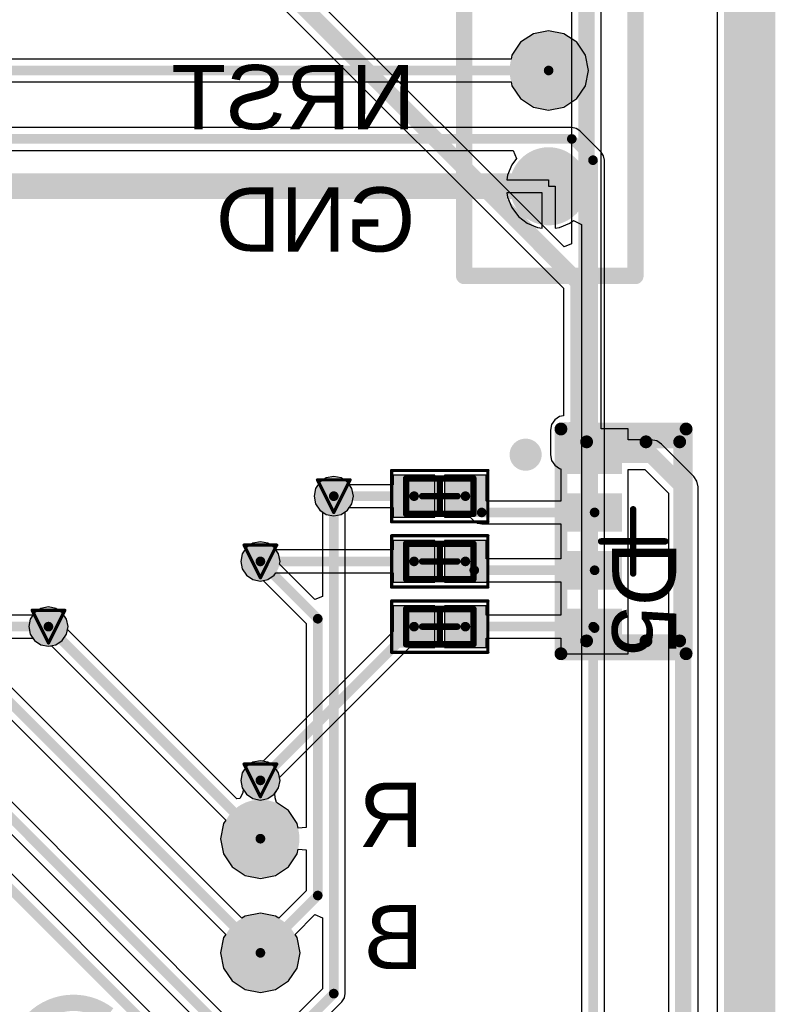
# Model space of a CAD drawing. Header units: millimetres. Extents: x 9.4 to 105.2, y 7.6 to 67.1.
# Tile 146 of 152: x 93.4 to 105.2, y 29.6 to 44.9. Entities that reach past the tile are written whole.
import ezdxf

# ---------------------------------------------------------------- set-up
doc = ezdxf.new("R2010")
doc.units = ezdxf.units.MM
for name, color, linetype in [('BottomLayer', 5, 'Continuous'), ('BottomOverlay', 54, 'Continuous'), ('BottomPaste', 16, 'Continuous'), ('BottomSolder', 6, 'Continuous'), ('DrillDrawing', 1, 'Continuous'), ('KeepOutLayer', 6, 'Continuous'), ('Mechanical13', 56, 'Continuous'), ('Mechanical15', 56, 'Continuous'), ('Mechanical16', 56, 'Continuous'), ('Mechanical2', 216, 'Continuous'), ('Mechanical3', 76, 'Continuous'), ('Mechanical5', 56, 'Continuous'), ('TopLayer', 1, 'Continuous'), ('TopOverlay', 2, 'Continuous'), ('TopPaste', 8, 'Continuous'), ('TopSolder', 216, 'Continuous'), ('ViaHoleLayer', 16, 'Continuous')]:
    doc.layers.add(name, color=color, linetype=linetype)
doc.styles.add('Arial', font='arial.ttf', dxfattribs={"height": 0.2})

msp = doc.modelspace()

# ---------------------------------------------------------------- hatches: boundary and pattern name
at = {"layer": 'BottomLayer'}
h = msp.add_hatch(color=5, dxfattribs=at)
edge = h.paths.add_edge_path()
edge.add_arc((101.645, 44.094), 0.508, 0, 360)
h = msp.add_hatch(color=5, dxfattribs=at)
edge = h.paths.add_edge_path()
edge.add_arc((101.645, 42.291), 0.508, 0, 360)
h = msp.add_hatch(color=5, dxfattribs=at)
edge = h.paths.add_edge_path()
edge.add_arc((98.298, 37.465), 0.2, 0, 360)
h = msp.add_hatch(color=5, dxfattribs=at)
edge = h.paths.add_edge_path()
edge.add_arc((97.155, 36.449), 0.2, 0, 360)
h = msp.add_hatch(color=5, dxfattribs=at)
edge = h.paths.add_edge_path()
edge.add_arc((93.853, 35.433), 0.2, 0, 360)
h = msp.add_hatch(color=5, dxfattribs=at)
edge = h.paths.add_edge_path()
edge.add_arc((97.155, 33.039), 0.2, 0, 360)
h = msp.add_hatch(color=5, dxfattribs=at)
edge = h.paths.add_edge_path()
edge.add_arc((97.155, 32.131), 0.508, 0, 360)
h = msp.add_hatch(color=5, dxfattribs=at)
edge = h.paths.add_edge_path()
edge.add_arc((97.155, 30.353), 0.508, 0, 360)
at = {"layer": 'BottomPaste'}
h = msp.add_hatch(color=16, dxfattribs=at)
edge = h.paths.add_edge_path()
edge.add_arc((101.645, 44.094), 0.458, 0, 360)
h = msp.add_hatch(color=16, dxfattribs=at)
edge = h.paths.add_edge_path()
edge.add_arc((101.645, 42.291), 0.458, 0, 360)
h = msp.add_hatch(color=16, dxfattribs=at)
edge = h.paths.add_edge_path()
edge.add_arc((97.155, 32.131), 0.458, 0, 360)
h = msp.add_hatch(color=16, dxfattribs=at)
edge = h.paths.add_edge_path()
edge.add_arc((97.155, 30.353), 0.458, 0, 360)
at = {"layer": 'BottomSolder'}
h = msp.add_hatch(color=6, dxfattribs=at)
edge = h.paths.add_edge_path()
edge.add_arc((101.645, 44.094), 0.608, 0, 360)
h = msp.add_hatch(color=6, dxfattribs=at)
edge = h.paths.add_edge_path()
edge.add_arc((101.645, 42.291), 0.608, 0, 360)
h = msp.add_hatch(color=6, dxfattribs=at)
edge = h.paths.add_edge_path()
edge.add_arc((98.298, 37.465), 0.3, 0, 360)
h = msp.add_hatch(color=6, dxfattribs=at)
edge = h.paths.add_edge_path()
edge.add_arc((97.155, 36.449), 0.3, 0, 360)
h = msp.add_hatch(color=6, dxfattribs=at)
edge = h.paths.add_edge_path()
edge.add_arc((93.853, 35.433), 0.3, 0, 360)
h = msp.add_hatch(color=6, dxfattribs=at)
edge = h.paths.add_edge_path()
edge.add_arc((97.155, 33.039), 0.3, 0, 360)
h = msp.add_hatch(color=6, dxfattribs=at)
edge = h.paths.add_edge_path()
edge.add_arc((97.155, 32.131), 0.608, 0, 360)
h = msp.add_hatch(color=6, dxfattribs=at)
edge = h.paths.add_edge_path()
edge.add_arc((97.155, 30.353), 0.608, 0, 360)
at = {"layer": 'TopLayer'}
for points in [[(102.787, 38.411), (102.787, 37.811), (101.937, 37.811), (101.937, 38.411)], [(99.774, 37.69), (99.774, 37.24), (99.324, 37.24), (99.324, 37.69)], [(100.574, 37.69), (100.574, 37.24), (100.124, 37.24), (100.124, 37.69)], [(102.787, 37.511), (102.787, 36.911), (101.937, 36.911), (101.937, 37.511)], [(99.774, 36.674), (99.774, 36.224), (99.324, 36.224), (99.324, 36.674)], [(100.574, 36.674), (100.574, 36.224), (100.124, 36.224), (100.124, 36.674)], [(102.787, 36.611), (102.787, 36.011), (101.937, 36.011), (101.937, 36.611)], [(99.774, 35.658), (99.774, 35.208), (99.324, 35.208), (99.324, 35.658)], [(100.574, 35.658), (100.574, 35.208), (100.124, 35.208), (100.124, 35.658)], [(102.787, 35.711), (102.787, 35.111), (101.937, 35.111), (101.937, 35.711)]]:
    msp.add_hatch(color=1, dxfattribs=at).paths.add_polyline_path(points)
h = msp.add_hatch(color=1, dxfattribs=at)
edge = h.paths.add_edge_path()
edge.add_arc((98.298, 37.465), 0.2, 0, 360)
h = msp.add_hatch(color=1, dxfattribs=at)
edge = h.paths.add_edge_path()
edge.add_arc((97.155, 36.449), 0.2, 0, 360)
h = msp.add_hatch(color=1, dxfattribs=at)
edge = h.paths.add_edge_path()
edge.add_arc((93.853, 35.433), 0.2, 0, 360)
h = msp.add_hatch(color=1, dxfattribs=at)
edge = h.paths.add_edge_path()
edge.add_arc((97.155, 33.039), 0.2, 0, 360)
at = {"layer": 'TopPaste'}
for points in [[(102.787, 38.411), (102.787, 37.811), (101.937, 37.811), (101.937, 38.411)], [(99.724, 37.64), (99.724, 37.29), (99.374, 37.29), (99.374, 37.64)], [(100.524, 37.64), (100.524, 37.29), (100.174, 37.29), (100.174, 37.64)], [(102.787, 37.511), (102.787, 36.911), (101.937, 36.911), (101.937, 37.511)], [(99.724, 36.624), (99.724, 36.274), (99.374, 36.274), (99.374, 36.624)], [(100.524, 36.624), (100.524, 36.274), (100.174, 36.274), (100.174, 36.624)], [(102.787, 36.611), (102.787, 36.011), (101.937, 36.011), (101.937, 36.611)], [(99.724, 35.608), (99.724, 35.258), (99.374, 35.258), (99.374, 35.608)], [(100.524, 35.608), (100.524, 35.258), (100.174, 35.258), (100.174, 35.608)], [(102.787, 35.711), (102.787, 35.111), (101.937, 35.111), (101.937, 35.711)]]:
    msp.add_hatch(color=8, dxfattribs=at).paths.add_polyline_path(points)
at = {"layer": 'TopSolder'}
for points in [[(102.787, 38.411), (102.787, 37.811), (101.937, 37.811), (101.937, 38.411)], [(99.874, 37.79), (99.874, 37.14), (99.224, 37.14), (99.224, 37.79)], [(100.674, 37.79), (100.674, 37.14), (100.024, 37.14), (100.024, 37.79)], [(102.787, 37.511), (102.787, 36.911), (101.937, 36.911), (101.937, 37.511)], [(99.874, 36.774), (99.874, 36.124), (99.224, 36.124), (99.224, 36.774)], [(100.674, 36.774), (100.674, 36.124), (100.024, 36.124), (100.024, 36.774)], [(102.787, 36.611), (102.787, 36.011), (101.937, 36.011), (101.937, 36.611)], [(99.874, 35.758), (99.874, 35.108), (99.224, 35.108), (99.224, 35.758)], [(100.674, 35.758), (100.674, 35.108), (100.024, 35.108), (100.024, 35.758)], [(102.787, 35.711), (102.787, 35.111), (101.937, 35.111), (101.937, 35.711)]]:
    msp.add_hatch(color=216, dxfattribs=at).paths.add_polyline_path(points)
h = msp.add_hatch(color=216, dxfattribs=at)
edge = h.paths.add_edge_path()
edge.add_arc((98.298, 37.465), 0.3, 0, 360)
h = msp.add_hatch(color=216, dxfattribs=at)
edge = h.paths.add_edge_path()
edge.add_arc((97.155, 36.449), 0.3, 0, 360)
h = msp.add_hatch(color=216, dxfattribs=at)
edge = h.paths.add_edge_path()
edge.add_arc((93.853, 35.433), 0.3, 0, 360)
h = msp.add_hatch(color=216, dxfattribs=at)
edge = h.paths.add_edge_path()
edge.add_arc((97.155, 33.039), 0.3, 0, 360)
at = {"layer": 'ViaHoleLayer'}
h = msp.add_hatch(color=16, dxfattribs=at)
edge = h.paths.add_edge_path()
edge.add_arc((98.298, 37.465), 0.1, 0, 360)
h = msp.add_hatch(color=16, dxfattribs=at)
edge = h.paths.add_edge_path()
edge.add_arc((97.155, 36.449), 0.1, 0, 360)
h = msp.add_hatch(color=16, dxfattribs=at)
edge = h.paths.add_edge_path()
edge.add_arc((93.853, 35.433), 0.1, 0, 360)
h = msp.add_hatch(color=16, dxfattribs=at)
edge = h.paths.add_edge_path()
edge.add_arc((97.155, 33.039), 0.1, 0, 360)

# ---------------------------------------------------------------- linework, layer by layer
at = {"layer": 'BottomLayer'}
for p, q in [((104.271, 63.545), (104.271, 11.964)), ((101.408, 44.667), (101.207, 44.533)), ((101.645, 44.714), (101.408, 44.667)), ((101.882, 44.667), (101.645, 44.714)), ((102.083, 44.533), (101.882, 44.667)), ((101.207, 44.533), (101.072, 44.332)), ((102.218, 44.332), (102.083, 44.533)), ((101.072, 44.332), (101.061, 44.273)), ((102.265, 44.094), (102.218, 44.332)), ((101.061, 44.273), (70.202, 44.273)), ((102.218, 43.857), (102.265, 44.094)), ((88.37, 43.916), (101.061, 43.916)), ((101.061, 43.916), (101.072, 43.857)), ((101.072, 43.857), (101.207, 43.656)), ((102.083, 43.656), (102.218, 43.857)), ((101.207, 43.656), (101.408, 43.522)), ((101.882, 43.522), (102.083, 43.656)), ((101.408, 43.522), (101.645, 43.474)), ((101.645, 43.474), (101.882, 43.522)), ((102.006, 43.206), (89.025, 43.206)), ((102.075, 43.192), (102.006, 43.206)), ((102.133, 43.154), (102.075, 43.192)), ((102.463, 42.824), (102.133, 43.154)), ((88.951, 42.849), (101.095, 42.849)), ((101.095, 42.849), (101.146, 42.722)), ((102.501, 42.766), (102.463, 42.824)), ((101.146, 42.722), (101.07, 42.623)), ((102.515, 42.697), (102.501, 42.766)), ((102.515, 13.818), (102.515, 42.697)), ((101.07, 42.623), (101.004, 42.463)), ((101.004, 42.463), (100.994, 42.391)), ((100.994, 42.391), (101.645, 42.391)), ((101.645, 42.391), (101.645, 42.291)), ((101.545, 42.191), (100.994, 42.191)), ((100.994, 42.191), (101.004, 42.119)), ((101.545, 41.64), (101.545, 42.191)), ((101.645, 42.291), (101.745, 42.291)), ((101.745, 42.291), (101.745, 41.64)), ((101.004, 42.119), (101.07, 41.959)), ((96.434, 28.43), (82.93, 41.935)), ((101.07, 41.959), (101.176, 41.822)), ((101.176, 41.822), (101.313, 41.716)), ((101.313, 41.716), (101.473, 41.65)), ((101.817, 41.65), (101.977, 41.716)), ((101.977, 41.716), (102.031, 41.758)), ((102.031, 41.758), (102.158, 41.695)), ((101.473, 41.65), (101.545, 41.64)), ((101.745, 41.64), (101.817, 41.65)), ((102.158, 41.695), (102.158, 22.872)), ((96.868, 29.114), (88.054, 37.928)), ((98.181, 37.748), (98.082, 37.681)), ((98.298, 37.771), (98.181, 37.748)), ((98.415, 37.748), (98.298, 37.771)), ((98.514, 37.681), (98.415, 37.748)), ((87.802, 37.676), (96.616, 28.862)), ((98.015, 37.582), (97.992, 37.465)), ((98.082, 37.681), (98.015, 37.582)), ((98.581, 37.582), (98.514, 37.681)), ((98.604, 37.465), (98.581, 37.582)), ((97.992, 37.465), (98.015, 37.348)), ((98.581, 37.348), (98.604, 37.465)), ((98.015, 37.348), (98.082, 37.249)), ((98.514, 37.249), (98.581, 37.348)), ((98.082, 37.249), (98.12, 37.223)), ((98.12, 37.223), (98.12, 35.903)), ((98.476, 37.223), (98.514, 37.249)), ((98.476, 29.718), (98.476, 37.223)), ((96.939, 36.665), (96.872, 36.566)), ((97.038, 36.732), (96.939, 36.665)), ((97.155, 36.755), (97.038, 36.732)), ((97.272, 36.732), (97.155, 36.755)), ((97.371, 36.665), (97.272, 36.732)), ((97.438, 36.566), (97.371, 36.665)), ((96.872, 36.566), (96.849, 36.449)), ((97.461, 36.449), (97.438, 36.566)), ((96.868, 30.892), (91.356, 36.404)), ((96.849, 36.449), (96.872, 36.332)), ((97.452, 36.404), (97.461, 36.449)), ((98.002, 35.854), (97.452, 36.404)), ((96.872, 36.332), (96.939, 36.233)), ((96.939, 36.233), (97.038, 36.166)), ((91.104, 36.152), (96.616, 30.64)), ((97.038, 36.166), (97.155, 36.143)), ((97.155, 36.143), (97.2, 36.152)), ((97.2, 36.152), (97.87, 35.482)), ((98.12, 35.903), (98.002, 35.854)), ((93.853, 35.739), (93.736, 35.716)), ((93.97, 35.716), (93.853, 35.739)), ((93.637, 35.649), (93.57, 35.55)), ((93.736, 35.716), (93.637, 35.649)), ((94.069, 35.649), (93.97, 35.716)), ((94.136, 35.55), (94.069, 35.649)), ((93.57, 35.55), (93.547, 35.433)), ((93.547, 35.433), (93.57, 35.316)), ((94.159, 35.433), (94.136, 35.55)), ((94.15, 35.388), (94.159, 35.433)), ((97.87, 35.482), (97.87, 32.306)), ((93.57, 35.316), (93.637, 35.217)), ((96.787, 32.751), (94.15, 35.388)), ((93.637, 35.217), (93.736, 35.15)), ((93.736, 35.15), (93.853, 35.127)), ((93.853, 35.127), (93.898, 35.136)), ((93.898, 35.136), (96.616, 32.418)), ((97.038, 33.322), (96.939, 33.255)), ((97.155, 33.345), (97.038, 33.322)), ((97.272, 33.322), (97.155, 33.345)), ((97.371, 33.255), (97.272, 33.322)), ((96.872, 33.156), (96.849, 33.039)), ((96.939, 33.255), (96.872, 33.156)), ((97.438, 33.156), (97.371, 33.255)), ((97.461, 33.039), (97.438, 33.156)), ((96.849, 33.039), (96.872, 32.922)), ((97.438, 32.922), (97.461, 33.039)), ((96.883, 32.845), (96.836, 32.758)), ((96.872, 32.922), (96.884, 32.904)), ((96.884, 32.904), (96.883, 32.845)), ((97.38, 32.836), (97.438, 32.922)), ((97.386, 32.769), (97.38, 32.836)), ((96.836, 32.758), (96.787, 32.751)), ((97.407, 32.694), (97.386, 32.769)), ((97.593, 32.569), (97.407, 32.694)), ((97.728, 32.368), (97.593, 32.569)), ((96.582, 32.368), (96.535, 32.131)), ((96.616, 32.418), (96.582, 32.368)), ((97.743, 32.294), (97.728, 32.368)), ((97.87, 32.306), (97.743, 32.294)), ((96.535, 32.131), (96.582, 31.894)), ((96.582, 31.894), (96.717, 31.693)), ((97.593, 31.693), (97.728, 31.894)), ((97.728, 31.894), (97.743, 31.968)), ((97.743, 31.968), (97.87, 31.956)), ((97.87, 31.956), (97.87, 31.32)), ((96.717, 31.693), (96.918, 31.558)), ((97.392, 31.558), (97.593, 31.693)), ((96.918, 31.558), (97.155, 31.511)), ((97.155, 31.511), (97.392, 31.558)), ((97.87, 31.32), (97.442, 30.892)), ((96.918, 30.926), (96.868, 30.892)), ((97.155, 30.973), (96.918, 30.926)), ((97.392, 30.926), (97.155, 30.973)), ((97.442, 30.892), (97.392, 30.926)), ((97.694, 30.64), (98.002, 30.948)), ((98.002, 30.948), (98.12, 30.899)), ((98.12, 30.899), (98.12, 29.792)), ((96.582, 30.59), (96.535, 30.353)), ((96.616, 30.64), (96.582, 30.59)), ((97.728, 30.59), (97.694, 30.64)), ((97.775, 30.353), (97.728, 30.59)), ((96.535, 30.353), (96.582, 30.116)), ((97.728, 30.116), (97.775, 30.353)), ((96.582, 30.116), (96.717, 29.915)), ((97.593, 29.915), (97.728, 30.116)), ((96.717, 29.915), (96.918, 29.78)), ((97.392, 29.78), (97.593, 29.915)), ((96.918, 29.78), (97.155, 29.733)), ((97.155, 29.733), (97.392, 29.78)), ((98.12, 29.792), (97.442, 29.114)), ((98.424, 29.592), (98.463, 29.65)), ((98.463, 29.65), (98.476, 29.718)), ((97.694, 28.862), (98.424, 29.592))]:
    msp.add_line(p, q, dxfattribs=at)
for points, const_width in [([(70.002, 44.094), (101.645, 44.094)], 0.15), ([(88.951, 43.028), (102.006, 43.028)], 0.15), ([(102.006, 43.028), (102.337, 42.697)], 0.15), ([(102.337, 13.818), (102.337, 42.697)], 0.15), ([(81.864, 42.291), (101.645, 42.291)], 0.4), ([(82.804, 41.808), (101.905, 22.708)], 0.15), ([(87.757, 37.973), (97.155, 28.575)], 0.15), ([(98.298, 29.718), (98.298, 37.465)], 0.15), ([(91.059, 36.449), (97.155, 30.353)], 0.15), ([(97.155, 36.449), (98.048, 35.556)], 0.15), ([(98.048, 31.246), (98.048, 35.556)], 0.15), ([(93.853, 35.433), (97.155, 32.131)], 0.15), ([(97.155, 32.131), (97.155, 33.039)], 0.15), ([(97.155, 30.353), (98.048, 31.246)], 0.15), ([(97.155, 28.575), (98.298, 29.718)], 0.15)]:
    msp.add_lwpolyline(points, dxfattribs=dict(at, const_width=const_width))
for points, const_width in [([(101.608, 44.094, 1), (101.683, 44.094, 1)], 0.075), ([(101.969, 43.028, 1), (102.044, 43.028, 1)], 0.075), ([(101.969, 43.028, 1), (102.044, 43.028, 1)], 0.075), ([(102.299, 42.697, 1), (102.374, 42.697, 1)], 0.075), ([(102.299, 42.697, 1), (102.374, 42.697, 1)], 0.075), ([(101.545, 42.291, 1), (101.745, 42.291, 1)], 0.2), ([(98.26, 37.465, 1), (98.336, 37.465, 1)], 0.075), ([(97.117, 36.449, 1), (97.193, 36.449, 1)], 0.075), ([(98.011, 35.556, 1), (98.086, 35.556, 1)], 0.075), ([(98.011, 35.556, 1), (98.086, 35.556, 1)], 0.075), ([(93.815, 35.433, 1), (93.891, 35.433, 1)], 0.075), ([(97.117, 33.039, 1), (97.193, 33.039, 1)], 0.075), ([(97.117, 32.131, 1), (97.193, 32.131, 1)], 0.075), ([(97.117, 32.131, 1), (97.193, 32.131, 1)], 0.075), ([(98.011, 31.246, 1), (98.086, 31.246, 1)], 0.075), ([(98.011, 31.246, 1), (98.086, 31.246, 1)], 0.075), ([(97.117, 30.353, 1), (97.193, 30.353, 1)], 0.075), ([(97.117, 30.353, 1), (97.193, 30.353, 1)], 0.075), ([(98.26, 29.718, 1), (98.336, 29.718, 1)], 0.075), ([(98.26, 29.718, 1), (98.336, 29.718, 1)], 0.075)]:
    msp.add_lwpolyline(points, format="xyb", close=True, dxfattribs=dict(at, const_width=const_width))
at = {"layer": 'BottomLayer', "const_width": 0.254}
msp.add_lwpolyline([(93.613, 29.314, -0.377815), (94.786, 29.389)], format="xyb", dxfattribs=at)
at = {"layer": 'BottomOverlay', "const_width": 0.254}
for points in [[(100.33, 40.894), (100.33, 52.578)], [(102.997, 40.894), (102.997, 52.578)], [(100.33, 40.894), (102.997, 40.894)]]:
    msp.add_lwpolyline(points, dxfattribs=at)
at = {"layer": 'BottomOverlay', "const_width": 0.127}
for points in [[(100.266, 40.894, 1), (100.394, 40.894, 1)], [(100.266, 40.894, 1), (100.394, 40.894, 1)], [(102.933, 40.894, 1), (103.061, 40.894, 1)], [(102.933, 40.894, 1), (103.061, 40.894, 1)]]:
    msp.add_lwpolyline(points, format="xyb", close=True, dxfattribs=at)
at = {"layer": 'DrillDrawing', "const_width": 0.0508}
for points in [[(98.044, 37.719), (98.552, 37.719)], [(98.044, 37.719), (98.298, 37.211)], [(98.298, 37.211), (98.552, 37.719)], [(96.901, 36.703), (97.409, 36.703)], [(96.901, 36.703), (97.155, 36.195)], [(97.155, 36.195), (97.409, 36.703)], [(93.599, 35.687), (94.107, 35.687)], [(93.599, 35.687), (93.853, 35.179)], [(93.853, 35.179), (94.107, 35.687)], [(96.901, 33.293), (97.409, 33.293)], [(96.901, 33.293), (97.155, 32.785)], [(97.155, 32.785), (97.409, 33.293)]]:
    msp.add_lwpolyline(points, dxfattribs=at)
at = {"layer": 'DrillDrawing', "const_width": 0.0254}
for points in [[(98.031, 37.719, 1), (98.057, 37.719, 1)], [(98.031, 37.719, 1), (98.057, 37.719, 1)], [(98.539, 37.719, 1), (98.565, 37.719, 1)], [(98.539, 37.719, 1), (98.565, 37.719, 1)], [(98.285, 37.211, 1), (98.311, 37.211, 1)], [(98.285, 37.211, 1), (98.311, 37.211, 1)], [(96.888, 36.703, 1), (96.914, 36.703, 1)], [(96.888, 36.703, 1), (96.914, 36.703, 1)], [(97.396, 36.703, 1), (97.422, 36.703, 1)], [(97.396, 36.703, 1), (97.422, 36.703, 1)], [(97.142, 36.195, 1), (97.168, 36.195, 1)], [(97.142, 36.195, 1), (97.168, 36.195, 1)], [(93.586, 35.687, 1), (93.612, 35.687, 1)], [(93.586, 35.687, 1), (93.612, 35.687, 1)], [(94.094, 35.687, 1), (94.12, 35.687, 1)], [(94.094, 35.687, 1), (94.12, 35.687, 1)], [(93.84, 35.179, 1), (93.866, 35.179, 1)], [(93.84, 35.179, 1), (93.866, 35.179, 1)], [(96.888, 33.293, 1), (96.914, 33.293, 1)], [(96.888, 33.293, 1), (96.914, 33.293, 1)], [(97.396, 33.293, 1), (97.422, 33.293, 1)], [(97.396, 33.293, 1), (97.422, 33.293, 1)], [(97.142, 32.785, 1), (97.168, 32.785, 1)], [(97.142, 32.785, 1), (97.168, 32.785, 1)]]:
    msp.add_lwpolyline(points, format="xyb", close=True, dxfattribs=at)
at = {"layer": 'KeepOutLayer'}
for points, const_width in [([(104.977, 11.942), (104.977, 63.742)], 0.4), ([(104.577, 11.951), (104.577, 63.628)], 0.4), ([(104.877, 11.942), (104.877, 63.742)], 0.2), ([(104.677, 11.946), (104.677, 63.665)], 0.2)]:
    msp.add_lwpolyline(points, dxfattribs=dict(at, const_width=const_width))
at = {"layer": 'Mechanical13', "const_width": 0.1}
for points in [[(99.424, 37.19), (99.424, 37.74)], [(99.424, 37.74), (100.474, 37.74)], [(100.474, 37.19), (100.474, 37.74)], [(99.424, 37.19), (100.474, 37.19)], [(99.424, 36.174), (99.424, 36.724)], [(99.424, 36.724), (100.474, 36.724)], [(100.474, 36.174), (100.474, 36.724)], [(99.424, 36.174), (100.474, 36.174)], [(99.424, 35.158), (99.424, 35.708)], [(99.424, 35.708), (100.474, 35.708)], [(100.474, 35.158), (100.474, 35.708)], [(99.424, 35.158), (100.474, 35.158)]]:
    msp.add_lwpolyline(points, dxfattribs=at)
at = {"layer": 'Mechanical13', "const_width": 0.05}
for points in [[(99.399, 37.74, 1), (99.449, 37.74, 1)], [(99.399, 37.74, 1), (99.449, 37.74, 1)], [(100.449, 37.74, 1), (100.499, 37.74, 1)], [(100.449, 37.74, 1), (100.499, 37.74, 1)], [(99.399, 37.19, 1), (99.449, 37.19, 1)], [(99.399, 37.19, 1), (99.449, 37.19, 1)], [(100.449, 37.19, 1), (100.499, 37.19, 1)], [(100.449, 37.19, 1), (100.499, 37.19, 1)], [(99.399, 36.724, 1), (99.449, 36.724, 1)], [(99.399, 36.724, 1), (99.449, 36.724, 1)], [(100.449, 36.724, 1), (100.499, 36.724, 1)], [(100.449, 36.724, 1), (100.499, 36.724, 1)], [(99.399, 36.174, 1), (99.449, 36.174, 1)], [(99.399, 36.174, 1), (99.449, 36.174, 1)], [(100.449, 36.174, 1), (100.499, 36.174, 1)], [(100.449, 36.174, 1), (100.499, 36.174, 1)], [(99.399, 35.708, 1), (99.449, 35.708, 1)], [(99.399, 35.708, 1), (99.449, 35.708, 1)], [(100.449, 35.708, 1), (100.499, 35.708, 1)], [(100.449, 35.708, 1), (100.499, 35.708, 1)], [(99.399, 35.158, 1), (99.449, 35.158, 1)], [(99.399, 35.158, 1), (99.449, 35.158, 1)], [(100.449, 35.158, 1), (100.499, 35.158, 1)], [(100.449, 35.158, 1), (100.499, 35.158, 1)]]:
    msp.add_lwpolyline(points, format="xyb", close=True, dxfattribs=at)
at = {"layer": 'Mechanical15'}
for points, const_width in [([(99.199, 37.065), (99.199, 37.865)], 0.05), ([(99.199, 37.865), (100.699, 37.865)], 0.05), ([(100.699, 37.065), (100.699, 37.865)], 0.05), ([(99.949, 37.19), (99.949, 37.74)], 0.1), ([(99.674, 37.465), (100.224, 37.465)], 0.1), ([(99.199, 37.065), (100.699, 37.065)], 0.05), ([(99.199, 36.049), (99.199, 36.849)], 0.05), ([(99.199, 36.849), (100.699, 36.849)], 0.05), ([(100.699, 36.049), (100.699, 36.849)], 0.05), ([(99.949, 36.174), (99.949, 36.724)], 0.1), ([(99.674, 36.449), (100.224, 36.449)], 0.1), ([(99.199, 36.049), (100.699, 36.049)], 0.05), ([(99.199, 35.033), (99.199, 35.833)], 0.05), ([(99.199, 35.833), (100.699, 35.833)], 0.05), ([(99.949, 35.158), (99.949, 35.708)], 0.1), ([(100.699, 35.033), (100.699, 35.833)], 0.05), ([(99.674, 35.433), (100.224, 35.433)], 0.1), ([(99.199, 35.033), (100.699, 35.033)], 0.05)]:
    msp.add_lwpolyline(points, dxfattribs=dict(at, const_width=const_width))
for points, const_width in [([(99.186, 37.865, 1), (99.211, 37.865, 1)], 0.025), ([(99.186, 37.865, 1), (99.211, 37.865, 1)], 0.025), ([(100.687, 37.865, 1), (100.712, 37.865, 1)], 0.025), ([(100.687, 37.865, 1), (100.712, 37.865, 1)], 0.025), ([(99.924, 37.74, 1), (99.974, 37.74, 1)], 0.05), ([(99.649, 37.465, 1), (99.699, 37.465, 1)], 0.05), ([(100.199, 37.465, 1), (100.249, 37.465, 1)], 0.05), ([(99.924, 37.19, 1), (99.974, 37.19, 1)], 0.05), ([(99.186, 37.065, 1), (99.211, 37.065, 1)], 0.025), ([(99.186, 37.065, 1), (99.211, 37.065, 1)], 0.025), ([(100.687, 37.065, 1), (100.712, 37.065, 1)], 0.025), ([(100.687, 37.065, 1), (100.712, 37.065, 1)], 0.025), ([(99.186, 36.849, 1), (99.211, 36.849, 1)], 0.025), ([(99.186, 36.849, 1), (99.211, 36.849, 1)], 0.025), ([(100.687, 36.849, 1), (100.712, 36.849, 1)], 0.025), ([(100.687, 36.849, 1), (100.712, 36.849, 1)], 0.025), ([(99.924, 36.724, 1), (99.974, 36.724, 1)], 0.05), ([(99.649, 36.449, 1), (99.699, 36.449, 1)], 0.05), ([(100.199, 36.449, 1), (100.249, 36.449, 1)], 0.05), ([(99.924, 36.174, 1), (99.974, 36.174, 1)], 0.05), ([(99.186, 36.049, 1), (99.211, 36.049, 1)], 0.025), ([(99.186, 36.049, 1), (99.211, 36.049, 1)], 0.025), ([(100.687, 36.049, 1), (100.712, 36.049, 1)], 0.025), ([(100.687, 36.049, 1), (100.712, 36.049, 1)], 0.025), ([(99.186, 35.833, 1), (99.211, 35.833, 1)], 0.025), ([(99.186, 35.833, 1), (99.211, 35.833, 1)], 0.025), ([(99.924, 35.708, 1), (99.974, 35.708, 1)], 0.05), ([(100.687, 35.833, 1), (100.712, 35.833, 1)], 0.025), ([(100.687, 35.833, 1), (100.712, 35.833, 1)], 0.025), ([(99.649, 35.433, 1), (99.699, 35.433, 1)], 0.05), ([(100.199, 35.433, 1), (100.249, 35.433, 1)], 0.05), ([(99.924, 35.158, 1), (99.974, 35.158, 1)], 0.05), ([(99.186, 35.033, 1), (99.211, 35.033, 1)], 0.025), ([(99.186, 35.033, 1), (99.211, 35.033, 1)], 0.025), ([(100.687, 35.033, 1), (100.712, 35.033, 1)], 0.025), ([(100.687, 35.033, 1), (100.712, 35.033, 1)], 0.025)]:
    msp.add_lwpolyline(points, format="xyb", close=True, dxfattribs=dict(at, const_width=const_width))
at = {"layer": 'Mechanical16', "const_width": 0.1}
for points in [[(102.962, 36.261), (102.962, 37.261)], [(102.462, 36.761), (103.462, 36.761)]]:
    msp.add_lwpolyline(points, dxfattribs=at)
at = {"layer": 'Mechanical16', "const_width": 0.05}
for points in [[(102.937, 37.261, 1), (102.987, 37.261, 1)], [(102.437, 36.761, 1), (102.487, 36.761, 1)], [(103.437, 36.761, 1), (103.487, 36.761, 1)], [(102.937, 36.261, 1), (102.987, 36.261, 1)]]:
    msp.add_lwpolyline(points, format="xyb", close=True, dxfattribs=at)
at = {"layer": 'Mechanical2', "const_width": 0.2}
for points in [[(102.237, 38.311), (103.687, 38.311)], [(102.237, 35.211), (102.237, 38.311)], [(103.687, 35.211), (103.687, 38.311)], [(102.237, 35.211), (103.687, 35.211)]]:
    msp.add_lwpolyline(points, dxfattribs=at)
at = {"layer": 'Mechanical2', "const_width": 0.1}
for points in [[(102.187, 38.311, 1), (102.287, 38.311, 1)], [(102.187, 38.311, 1), (102.287, 38.311, 1)], [(103.637, 38.311, 1), (103.737, 38.311, 1)], [(103.637, 38.311, 1), (103.737, 38.311, 1)], [(102.187, 35.211, 1), (102.287, 35.211, 1)], [(102.187, 35.211, 1), (102.287, 35.211, 1)], [(103.637, 35.211, 1), (103.737, 35.211, 1)], [(103.637, 35.211, 1), (103.737, 35.211, 1)]]:
    msp.add_lwpolyline(points, format="xyb", close=True, dxfattribs=at)
at = {"layer": 'Mechanical3', "const_width": 0.2}
for points in [[(101.837, 38.511), (103.787, 38.511)], [(101.837, 35.011), (101.837, 38.511)], [(103.787, 35.011), (103.787, 38.511)], [(101.837, 35.011), (103.787, 35.011)]]:
    msp.add_lwpolyline(points, dxfattribs=at)
at = {"layer": 'Mechanical3', "const_width": 0.1}
for points in [[(101.787, 38.511, 1), (101.887, 38.511, 1)], [(101.787, 38.511, 1), (101.887, 38.511, 1)], [(103.737, 38.511, 1), (103.837, 38.511, 1)], [(103.737, 38.511, 1), (103.837, 38.511, 1)], [(101.787, 35.011, 1), (101.887, 35.011, 1)], [(101.787, 35.011, 1), (101.887, 35.011, 1)], [(103.737, 35.011, 1), (103.837, 35.011, 1)], [(103.737, 35.011, 1), (103.837, 35.011, 1)]]:
    msp.add_lwpolyline(points, format="xyb", close=True, dxfattribs=at)
at = {"layer": 'Mechanical5', "const_width": 0.2}
for points in [[(101.837, 38.511), (103.787, 38.511)], [(101.837, 35.011), (101.837, 38.511)], [(103.787, 35.011), (103.787, 38.511)], [(101.837, 35.011), (103.787, 35.011)]]:
    msp.add_lwpolyline(points, dxfattribs=at)
at = {"layer": 'Mechanical5', "const_width": 0.1}
for points in [[(101.787, 38.511, 1), (101.887, 38.511, 1)], [(101.787, 38.511, 1), (101.887, 38.511, 1)], [(103.737, 38.511, 1), (103.837, 38.511, 1)], [(103.737, 38.511, 1), (103.837, 38.511, 1)], [(101.787, 35.011, 1), (101.887, 35.011, 1)], [(101.787, 35.011, 1), (101.887, 35.011, 1)], [(103.737, 35.011, 1), (103.837, 35.011, 1)], [(103.737, 35.011, 1), (103.837, 35.011, 1)]]:
    msp.add_lwpolyline(points, format="xyb", close=True, dxfattribs=at)
at = {"layer": 'TopLayer'}
for p, q in [((104.271, 63.545), (104.271, 11.964)), ((102.004, 59.563), (102.004, 41.396)), ((102.466, 40.798), (102.466, 59.467)), ((101.886, 41.347), (95.225, 48.008)), ((94.898, 47.681), (101.877, 40.702)), ((102.004, 41.396), (101.886, 41.347)), ((102.466, 38.511), (102.466, 40.798)), ((101.877, 40.702), (101.877, 38.718)), ((101.741, 38.656), (101.691, 38.581)), ((101.816, 38.706), (101.741, 38.656)), ((101.877, 38.718), (101.816, 38.706)), ((101.691, 38.581), (101.673, 38.492)), ((101.673, 38.492), (101.673, 38.111)), ((102.887, 38.511), (102.466, 38.511)), ((102.887, 38.342), (102.887, 38.511)), ((103.24, 38.342), (102.887, 38.342)), ((103.329, 38.325), (103.24, 38.342)), ((103.404, 38.275), (103.329, 38.325)), ((103.906, 37.772), (103.404, 38.275)), ((101.673, 38.111), (101.691, 38.022)), ((101.691, 38.022), (101.741, 37.947)), ((101.741, 37.947), (101.816, 37.897)), ((101.816, 37.897), (101.837, 37.893)), ((101.837, 37.893), (101.837, 37.738)), ((102.887, 37.738), (102.887, 37.88)), ((102.887, 37.88), (103.144, 37.88)), ((103.144, 37.88), (103.511, 37.513)), ((98.181, 37.748), (98.082, 37.681)), ((98.298, 37.771), (98.181, 37.748)), ((98.415, 37.748), (98.298, 37.771)), ((98.514, 37.681), (98.415, 37.748)), ((99.874, 37.79), (99.224, 37.79)), ((99.224, 37.79), (99.224, 37.643)), ((99.874, 37.14), (99.874, 37.79)), ((100.674, 37.79), (100.024, 37.79)), ((100.024, 37.79), (100.024, 37.14)), ((100.674, 37.392), (100.674, 37.79)), ((101.837, 37.738), (101.837, 37.711)), ((102.887, 37.711), (102.887, 37.738)), ((103.956, 37.697), (103.906, 37.772)), ((98.015, 37.582), (97.992, 37.465)), ((98.082, 37.681), (98.015, 37.582)), ((98.54, 37.643), (98.514, 37.681)), ((99.224, 37.643), (98.54, 37.643)), ((101.837, 37.711), (101.837, 37.611)), ((101.837, 37.611), (101.837, 37.584)), ((101.837, 37.584), (101.837, 37.389)), ((102.887, 37.611), (102.887, 37.711)), ((102.887, 37.584), (102.887, 37.611)), ((102.887, 36.838), (102.887, 37.584)), ((103.974, 37.609), (103.956, 37.697)), ((103.974, 26.653), (103.974, 37.609)), ((97.992, 37.465), (98.015, 37.348)), ((103.511, 37.513), (103.511, 28.556)), ((98.015, 37.348), (98.082, 37.249)), ((98.514, 37.249), (98.54, 37.287)), ((98.54, 37.287), (99.224, 37.287)), ((99.224, 37.287), (99.224, 37.14)), ((100.677, 37.389), (100.674, 37.392)), ((101.837, 37.389), (100.677, 37.389)), ((98.082, 37.249), (98.181, 37.182)), ((98.181, 37.182), (98.298, 37.159)), ((98.298, 37.159), (98.415, 37.182)), ((98.415, 37.182), (98.514, 37.249)), ((99.224, 37.14), (99.874, 37.14)), ((100.024, 37.14), (100.422, 37.14)), ((100.422, 37.14), (100.477, 37.085)), ((100.477, 37.085), (100.535, 37.046)), ((100.535, 37.046), (100.603, 37.033)), ((100.603, 37.033), (101.837, 37.033)), ((101.837, 37.033), (101.837, 36.838)), ((101.837, 36.838), (101.837, 36.811)), ((101.837, 36.811), (101.837, 36.711)), ((102.887, 36.811), (102.887, 36.838)), ((102.887, 36.711), (102.887, 36.811)), ((96.939, 36.665), (96.872, 36.566)), ((97.038, 36.732), (96.939, 36.665)), ((97.155, 36.755), (97.038, 36.732)), ((97.272, 36.732), (97.155, 36.755)), ((97.371, 36.665), (97.272, 36.732)), ((97.397, 36.627), (97.371, 36.665)), ((99.874, 36.774), (99.224, 36.774)), ((99.224, 36.774), (99.224, 36.627)), ((99.874, 36.124), (99.874, 36.774)), ((100.674, 36.774), (100.024, 36.774)), ((100.024, 36.774), (100.024, 36.124)), ((100.674, 36.489), (100.674, 36.774)), ((101.837, 36.711), (101.837, 36.684)), ((101.837, 36.684), (101.837, 36.489)), ((102.887, 36.684), (102.887, 36.711)), ((102.887, 35.938), (102.887, 36.684)), ((96.872, 36.566), (96.849, 36.449)), ((99.224, 36.627), (97.397, 36.627)), ((96.849, 36.449), (96.872, 36.332)), ((101.837, 36.489), (100.674, 36.489)), ((96.872, 36.332), (96.939, 36.233)), ((96.939, 36.233), (97.038, 36.166)), ((97.272, 36.166), (97.371, 36.233)), ((97.371, 36.233), (97.397, 36.271)), ((97.397, 36.271), (99.224, 36.271)), ((99.224, 36.271), (99.224, 36.124)), ((97.038, 36.166), (97.155, 36.143)), ((97.155, 36.143), (97.272, 36.166)), ((99.224, 36.124), (99.874, 36.124)), ((100.024, 36.124), (100.674, 36.124)), ((100.674, 36.124), (100.674, 36.133)), ((100.674, 36.133), (101.837, 36.133)), ((101.837, 36.133), (101.837, 35.938)), ((101.837, 35.938), (101.837, 35.911)), ((101.837, 35.911), (101.837, 35.811)), ((102.887, 35.911), (102.887, 35.938)), ((102.887, 35.811), (102.887, 35.911)), ((93.853, 35.739), (93.736, 35.716)), ((93.97, 35.716), (93.853, 35.739)), ((99.874, 35.758), (99.224, 35.758)), ((99.224, 35.758), (99.224, 35.36)), ((99.874, 35.108), (99.874, 35.758)), ((100.674, 35.758), (100.024, 35.758)), ((100.024, 35.758), (100.024, 35.108)), ((100.674, 35.611), (100.674, 35.758)), ((101.837, 35.811), (101.837, 35.784)), ((101.837, 35.784), (101.837, 35.611)), ((102.887, 35.784), (102.887, 35.811)), ((102.887, 35.011), (102.887, 35.784)), ((93.611, 35.611), (89.228, 35.611)), ((93.637, 35.649), (93.611, 35.611)), ((93.736, 35.716), (93.637, 35.649)), ((94.069, 35.649), (93.97, 35.716)), ((94.136, 35.55), (94.069, 35.649)), ((101.837, 35.611), (100.674, 35.611)), ((94.159, 35.433), (94.136, 35.55)), ((94.136, 35.316), (94.159, 35.433)), ((94.069, 35.217), (94.136, 35.316)), ((99.224, 35.36), (97.2, 33.336)), ((89.154, 35.255), (93.611, 35.255)), ((93.611, 35.255), (93.637, 35.217)), ((93.637, 35.217), (93.736, 35.15)), ((93.736, 35.15), (93.853, 35.127)), ((93.853, 35.127), (93.97, 35.15)), ((93.97, 35.15), (94.069, 35.217)), ((100.674, 35.108), (100.674, 35.255)), ((100.674, 35.255), (101.837, 35.255)), ((101.837, 35.255), (101.837, 35.011)), ((97.452, 33.084), (99.476, 35.108)), ((99.476, 35.108), (99.874, 35.108)), ((100.024, 35.108), (100.674, 35.108)), ((101.837, 35.011), (102.887, 35.011)), ((97.038, 33.322), (96.939, 33.255)), ((97.155, 33.345), (97.038, 33.322)), ((97.2, 33.336), (97.155, 33.345)), ((96.872, 33.156), (96.849, 33.039)), ((96.939, 33.255), (96.872, 33.156)), ((96.849, 33.039), (96.872, 32.922)), ((97.438, 32.922), (97.461, 33.039)), ((97.461, 33.039), (97.452, 33.084)), ((96.872, 32.922), (96.939, 32.823)), ((96.939, 32.823), (97.038, 32.756)), ((97.272, 32.756), (97.371, 32.823)), ((97.371, 32.823), (97.438, 32.922)), ((97.038, 32.756), (97.155, 32.733)), ((97.155, 32.733), (97.272, 32.756))]:
    msp.add_line(p, q, dxfattribs=at)
for points, const_width in [([(102.235, 40.798), (102.235, 59.563)], 0.254), ([(94.9, 48.006), (102.108, 40.798)], 0.254), ([(102.108, 38.492), (102.108, 40.798)], 0.254), ([(102.235, 38.492), (102.235, 40.798)], 0.254), ([(101.905, 38.111), (101.905, 38.492)], 0.254), ([(101.981, 38.492), (102.108, 38.365)], 0.254), ([(102.108, 38.365), (102.235, 38.238)], 0.254), ([(102.235, 38.238), (102.362, 38.111)], 0.254), ([(101.905, 38.111), (102.108, 38.111)], 0.254), ([(102.108, 38.111), (102.235, 38.111)], 0.254), ([(102.362, 38.111), (103.24, 38.111)], 0.254), ([(103.24, 38.111), (103.742, 37.609)], 0.254), ([(103.742, 26.653), (103.742, 37.609)], 0.254), ([(98.298, 37.465), (99.549, 37.465)], 0.15), ([(100.349, 37.465), (100.603, 37.211)], 0.15), ([(100.603, 37.211), (102.362, 37.211)], 0.15), ([(97.155, 36.449), (99.549, 36.449)], 0.15), ([(100.349, 36.449), (100.487, 36.311)], 0.15), ([(100.487, 36.311), (102.362, 36.311)], 0.15), ([(89.154, 35.433), (93.853, 35.433)], 0.15), ([(97.155, 33.039), (99.549, 35.433)], 0.15), ([(100.349, 35.433), (102.34, 35.433)], 0.15), ([(102.34, 35.433), (102.362, 35.411)], 0.15)]:
    msp.add_lwpolyline(points, dxfattribs=dict(at, const_width=const_width))
for points, const_width in [([(102.044, 40.798, 1), (102.171, 40.798, 1)], 0.127), ([(102.044, 40.798, 1), (102.171, 40.798, 1)], 0.127), ([(102.171, 40.798, 1), (102.299, 40.798, 1)], 0.127), ([(102.171, 40.798, 1), (102.299, 40.798, 1)], 0.127), ([(101.841, 38.492, 1), (101.968, 38.492, 1)], 0.127), ([(101.918, 38.492, 1), (102.044, 38.492, 1)], 0.127), ([(102.044, 38.492, 1), (102.171, 38.492, 1)], 0.127), ([(102.044, 38.365, 1), (102.171, 38.365, 1)], 0.127), ([(102.044, 38.365, 1), (102.171, 38.365, 1)], 0.127), ([(102.171, 38.492, 1), (102.299, 38.492, 1)], 0.127), ([(102.171, 38.238, 1), (102.299, 38.238, 1)], 0.127), ([(102.171, 38.238, 1), (102.299, 38.238, 1)], 0.127), ([(101.841, 38.111, 1), (101.968, 38.111, 1)], 0.127), ([(101.841, 38.111, 1), (101.968, 38.111, 1)], 0.127), ([(102.044, 38.111, 1), (102.171, 38.111, 1)], 0.127), ([(102.044, 38.111, 1), (102.171, 38.111, 1)], 0.127), ([(102.171, 38.111, 1), (102.299, 38.111, 1)], 0.127), ([(102.299, 38.111, 1), (102.425, 38.111, 1)], 0.127), ([(102.299, 38.111, 1), (102.425, 38.111, 1)], 0.127), ([(103.176, 38.111, 1), (103.303, 38.111, 1)], 0.127), ([(103.176, 38.111, 1), (103.303, 38.111, 1)], 0.127), ([(103.679, 37.609, 1), (103.806, 37.609, 1)], 0.127), ([(103.679, 37.609, 1), (103.806, 37.609, 1)], 0.127), ([(98.26, 37.465, 1), (98.336, 37.465, 1)], 0.075), ([(99.512, 37.465, 1), (99.587, 37.465, 1)], 0.075), ([(100.311, 37.465, 1), (100.386, 37.465, 1)], 0.075), ([(100.565, 37.211, 1), (100.64, 37.211, 1)], 0.075), ([(100.565, 37.211, 1), (100.64, 37.211, 1)], 0.075), ([(102.324, 37.211, 1), (102.4, 37.211, 1)], 0.075), ([(97.117, 36.449, 1), (97.193, 36.449, 1)], 0.075), ([(99.512, 36.449, 1), (99.587, 36.449, 1)], 0.075), ([(100.311, 36.449, 1), (100.386, 36.449, 1)], 0.075), ([(100.449, 36.311, 1), (100.524, 36.311, 1)], 0.075), ([(100.449, 36.311, 1), (100.524, 36.311, 1)], 0.075), ([(102.324, 36.311, 1), (102.4, 36.311, 1)], 0.075), ([(93.815, 35.433, 1), (93.891, 35.433, 1)], 0.075), ([(99.512, 35.433, 1), (99.587, 35.433, 1)], 0.075), ([(100.311, 35.433, 1), (100.386, 35.433, 1)], 0.075), ([(102.303, 35.433, 1), (102.378, 35.433, 1)], 0.075), ([(102.303, 35.433, 1), (102.378, 35.433, 1)], 0.075), ([(102.324, 35.411, 1), (102.4, 35.411, 1)], 0.075), ([(97.117, 33.039, 1), (97.193, 33.039, 1)], 0.075)]:
    msp.add_lwpolyline(points, format="xyb", close=True, dxfattribs=dict(at, const_width=const_width))
at = {"layer": 'TopOverlay'}
for points, const_width in [([(101.412, 38.111, 1), (101.162, 38.111, 1)], 0.25), ([(103.112, 38.311, 1), (103.212, 38.311, 1)], 0.1), ([(103.637, 38.311, 1), (103.737, 38.311, 1)], 0.1), ([(103.637, 38.311, 1), (103.737, 38.311, 1)], 0.1), ([(101.099, 38.111, 1), (101.224, 38.111, 1)], 0.125), ([(101.35, 38.111, 1), (101.474, 38.111, 1)], 0.125), ([(103.112, 35.211, 1), (103.212, 35.211, 1)], 0.1), ([(103.637, 35.211, 1), (103.737, 35.211, 1)], 0.1), ([(103.637, 35.211, 1), (103.737, 35.211, 1)], 0.1)]:
    msp.add_lwpolyline(points, format="xyb", close=True, dxfattribs=dict(at, const_width=const_width))
at = {"layer": 'TopOverlay', "const_width": 0.2}
for points in [[(103.162, 38.311), (103.687, 38.311)], [(103.687, 35.211), (103.687, 38.311)], [(103.162, 35.211), (103.687, 35.211)]]:
    msp.add_lwpolyline(points, dxfattribs=at)

# ---------------------------------------------------------------- texts
at = {"layer": 'BottomOverlay', "style": 'Arial', "text_generation_flag": 2}
for s, p in [('NRST', (99.568, 43.18)), ('GND', (99.568, 41.275)), ('R', (99.695, 32.004)), ('B', (99.695, 30.099))]:
    msp.add_text(s, height=1, rotation=360, dxfattribs=at).set_placement(p)
at = {"layer": 'Mechanical5', "style": 'Arial'}
msp.add_text('D5', height=1, rotation=270, dxfattribs=at).set_placement((102.635, 36.761))

doc.saveas('drawing.dxf')
